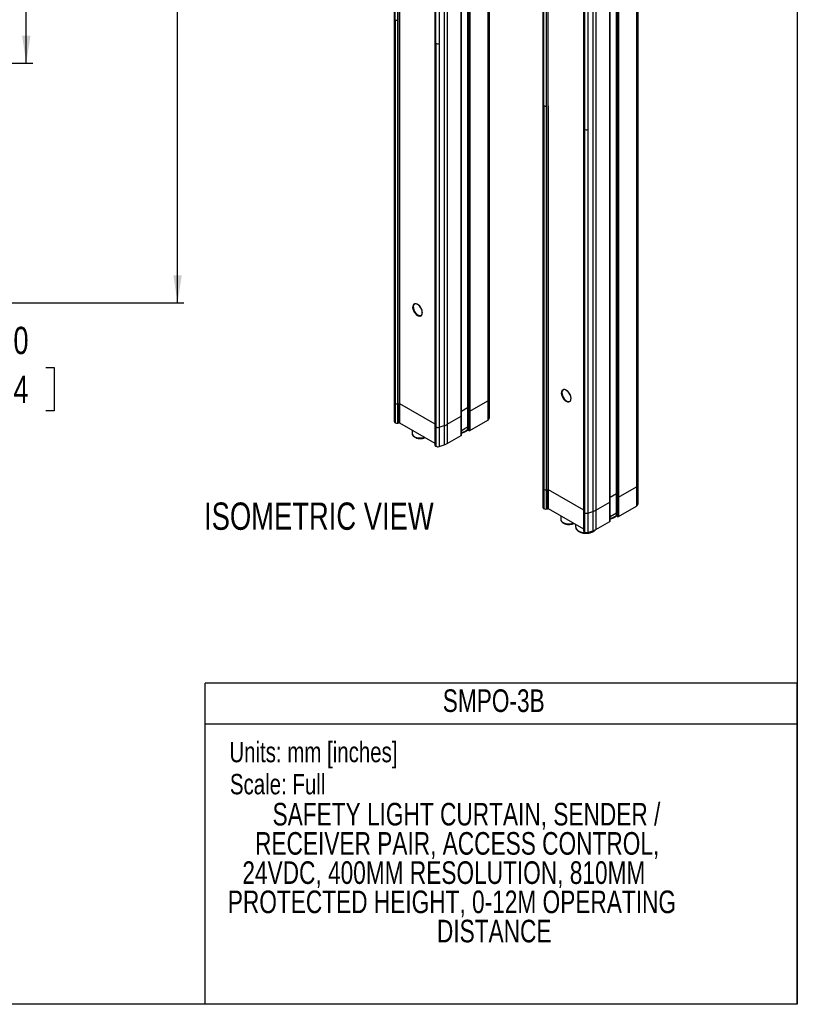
# Model space of a CAD drawing. Header units: millimetres. Extents: x 0 to 1118, y 0 to 864.
# Tile 3 of 4: x 733 to 1118, y 0 to 487. Entities that reach past the tile are written whole.
import ezdxf
from ezdxf.enums import TextEntityAlignment as Align

# ---------------------------------------------------------------- set-up
doc = ezdxf.new("R2010")
doc.units = ezdxf.units.MM
doc.layers.add('DIMENSIONS', color=140, linetype='Continuous', lineweight=25)
doc.layers.add('TEXT', color=140, linetype='Continuous', lineweight=25)
doc.styles.add('SLDTEXTSTYLE0', font='TXT', dxfattribs={"width": 0.75})
doc.dimstyles.new('SLDDIMSTYLE0', dxfattribs={"dimtxt": 13.5, "dimasz": 13.5, "dimexe": 0, "dimexo": 0.0625, "dimgap": 3.375, "dimtad": 0, "dimtih": 1, "dimtoh": 1, "dimdec": 1, "dimrnd": 1e-09, "dimzin": 4, "dimdsep": 46, "dimtxsty": 'SLDTEXTSTYLE0', "dimsah": 1, "dimcen": 0.09, "dimadec": 0, "dimazin": 1, "dimtfac": 1, "dimtdec": 1, "dimtofl": 0, "dimtmove": 0, "dimatfit": 3, "dimfxl": 0, "dimfrac": 2, "dimtolj": 1, "dimtzin": 12, "dimarcsym": 0})
doc.dimstyles.new('SLDDIMSTYLE1', dxfattribs={"dimtxt": 13.5, "dimasz": 13.5, "dimexe": 0, "dimexo": 0.0625, "dimgap": 3.375, "dimtad": 0, "dimtih": 1, "dimtoh": 1, "dimdec": 1, "dimrnd": 1e-09, "dimzin": 4, "dimdsep": 46, "dimtxsty": 'SLDTEXTSTYLE0', "dimsah": 1, "dimcen": 0.09, "dimadec": 0, "dimazin": 1, "dimtfac": 1, "dimtdec": 1, "dimtmove": 0, "dimatfit": 0, "dimfxl": 0, "dimfrac": 2, "dimtolj": 1, "dimtzin": 12, "dimarcsym": 0})

# ---------------------------------------------------------------- blocks, each defined once
blk = doc.blocks.new('SW_NOTE_0')
at = {"layer": 'TEXT', "color": 0, "insert": (0, 13), "char_height": 10.0838, "attachment_point": 1, "style": 'SLDTEXTSTYLE0'}
blk.add_mtext('Scale: Full', dxfattribs=at)
blk = doc.blocks.new('SW_NOTE_0_1')
at = {"layer": 'TEXT', "color": 0, "insert": (0, 13), "char_height": 10.0838, "attachment_point": 1, "style": 'SLDTEXTSTYLE0'}
blk.add_mtext('Units: mm [inches]', dxfattribs=at)
blk = doc.blocks.new('Block1')
at = {"color": 140, "linetype": 'Continuous', "lineweight": 18}
blk.add_line((1117.6, 0), (824.74, 0), dxfattribs=at)
at = {"layer": 'TEXT'}
for p, q in [((1117.6, 158.75), (824.74, 158.75)), ((824.74, 0), (824.74, 158.75)), ((1117.6, 0), (1117.6, 158.75)), ((824.74, 138.68), (1117.6, 138.68))]:
    blk.add_line(p, q, dxfattribs=at)
for name, p in [('SW_NOTE_0_1', (836.66, 116.78)), ('SW_NOTE_0', (836.93, 100.91))]:
    blk.add_blockref(name, p, dxfattribs=at)
at = {"layer": 'TEXT', "color": 140, "style": 'SLDTEXTSTYLE0', "width": 0.75}
for tag, p in [('AUTOATTR1', (942.2, 141.21)), ('AUTOATTR0_0', (858.03, 85.08)), ('AUTOATTR0_1', (849.38, 70.63)), ('AUTOATTR0_2', (843.09, 56.18)), ('AUTOATTR0_3', (835.9, 41.73)), ('AUTOATTR0_4', (939.34, 27.28))]:
    blk.add_attdef(tag, text='', height=11.18, dxfattribs=at).set_placement(p, align=Align.BOTTOM_LEFT)
blk = doc.blocks.new('_D')
at = {"layer": 'DIMENSIONS'}
for p, q in [((641.47, 711.87), (739.38, 711.87)), ((736.2, 711.87), (736.2, 632.25)), ((713.76, 612.05), (709.64, 612.05)), ((709.64, 612.05), (709.64, 590.62)), ((758.65, 612.05), (762.76, 612.05)), ((762.76, 612.05), (762.76, 590.62)), ((709.64, 590.62), (713.76, 590.62)), ((762.76, 590.62), (758.65, 590.62)), ((736.2, 527.41), (736.2, 545.02)), ((729.45, 524.03), (736.2, 527.41)), ((742.95, 517.28), (729.45, 524.03)), ((736.2, 513.91), (742.95, 517.28)), ((736.2, 465.4), (736.2, 513.91)), ((641.47, 465.4), (739.38, 465.4))]:
    blk.add_line(p, q, dxfattribs=at)
for points in [[(736.2, 711.87), (734.13, 698.37), (738.28, 698.37)], [(736.2, 465.4), (738.28, 478.9), (734.13, 478.9)]]:
    blk.add_solid(points, dxfattribs=at)
at = {"layer": 'DIMENSIONS', "char_height": 13.5, "attachment_point": 1, "style": 'SLDTEXTSTYLE0'}
for s, insert in [('810.0', (713.76, 632.2)), ('31.89', (713.76, 608.03)), ('PROTECTIVE', (684.6, 583.85)), ('HEIGHT', (705.36, 562.42))]:
    blk.add_mtext(s, dxfattribs=dict(at, insert=insert))
blk = doc.blocks.new('_D_1')
at = {"layer": 'DIMENSIONS'}
for p, q in [((688.2, 375.9), (688.2, 401.86)), ((657.71, 375.9), (691.38, 375.9)), ((632.47, 346.9), (691.38, 346.9)), ((688.2, 312.9), (688.2, 346.9)), ((694.55, 312.9), (688.2, 312.9)), ((711, 314.88), (706.88, 314.88)), ((706.88, 314.88), (706.88, 293.45)), ((745.91, 314.88), (750.02, 314.88)), ((750.02, 314.88), (750.02, 293.45)), ((706.88, 293.45), (711, 293.45)), ((750.02, 293.45), (745.91, 293.45))]:
    blk.add_line(p, q, dxfattribs=at)
for points in [[(688.2, 375.9), (690.28, 389.4), (686.13, 389.4)], [(688.2, 346.9), (686.13, 333.4), (690.28, 333.4)]]:
    blk.add_solid(points, dxfattribs=at)
at = {"layer": 'DIMENSIONS', "char_height": 13.5, "attachment_point": 1, "style": 'SLDTEXTSTYLE0'}
for s, insert in [('29.0', (711, 335.03)), ('1.14', (711, 310.85))]:
    blk.add_mtext(s, dxfattribs=dict(at, insert=insert))
blk = doc.blocks.new('_D_9')
at = {"layer": 'DIMENSIONS'}
for p, q in [((643.61, 793.37), (814.21, 793.37)), ((811.04, 793.37), (811.04, 703.25)), ((788.59, 683.06), (784.48, 683.06)), ((784.48, 683.06), (784.48, 661.62)), ((833.48, 683.06), (837.59, 683.06)), ((837.59, 683.06), (837.59, 661.62)), ((784.48, 661.62), (788.59, 661.62)), ((837.59, 661.62), (833.48, 661.62)), ((811.04, 528.87), (811.04, 616.02)), ((804.29, 525.5), (811.04, 528.87)), ((817.79, 518.75), (804.29, 525.5)), ((811.04, 515.37), (817.79, 518.75)), ((811.04, 346.9), (811.04, 515.37)), ((632.47, 346.9), (814.21, 346.9))]:
    blk.add_line(p, q, dxfattribs=at)
for points in [[(811.04, 793.37), (808.96, 779.87), (813.11, 779.87)], [(811.04, 346.9), (813.11, 360.4), (808.96, 360.4)]]:
    blk.add_solid(points, dxfattribs=at)
at = {"layer": 'DIMENSIONS', "char_height": 13.5, "attachment_point": 1, "style": 'SLDTEXTSTYLE0'}
for s, insert in [('1010.0', (783.6, 703.2)), ('39.76', (788.59, 679.03)), ('OVERALL', (771.64, 654.85)), ('HEIGHT', (780.19, 633.42))]:
    blk.add_mtext(s, dxfattribs=dict(at, insert=insert))

msp = doc.modelspace()

# ---------------------------------------------------------------- linework, layer by layer
at = {"color": 7, "linetype": 'Continuous'}
for p, q in [((1117.59949, 863.60028), (1117.59949, 0.00028)), ((1117.59949, 0.00028), (-0.00051, 0.00028))]:
    msp.add_line(p, q, dxfattribs=at)
for p, q in [((918.17835, 808.59221), (918.17835, 297.70984)), ((964.52677, 809.2749), (964.52677, 298.39253)), ((965.30782, 299.48107), (965.30782, 810.36344)), ((918.56887, 808.04794), (918.56887, 486.87522)), ((920.05414, 486.61952), (920.05414, 807.79224)), ((920.61195, 807.89958), (920.61195, 297.01721)), ((920.80446, 807.98198), (920.80446, 486.80926)), ((954.52963, 804.51251), (954.52963, 293.63014)), ((954.62726, 293.49407), (954.62726, 804.37644)), ((955.09867, 804.10431), (955.09867, 293.22194)), ((955.57007, 804.10431), (955.57007, 293.22194)), ((951.32743, 290.77271), (951.32743, 801.65508)), ((951.42506, 290.90878), (951.42506, 801.79115)), ((938.31981, 796.96479), (938.31981, 286.08243)), ((938.71033, 796.42052), (938.71033, 475.2478)), ((940.42149, 796.22219), (940.42149, 475.04947)), ((942.96876, 797.03914), (942.96876, 286.15677)), ((944.44519, 797.68204), (944.44519, 286.79968)), ((991.73316, 766.12992), (991.73316, 255.24755)), ((992.12368, 765.58565), (992.12368, 444.41293)), ((993.60895, 444.15723), (993.60895, 765.32995)), ((994.16676, 765.43729), (994.16676, 254.55492)), ((994.35927, 444.34698), (994.35927, 765.51969)), ((1038.08158, 766.81261), (1038.08158, 255.93024)), ((1038.86263, 257.01878), (1038.86263, 767.90115)), ((1028.08444, 762.05022), (1028.08444, 251.16785)), ((1028.18207, 251.03179), (1028.18207, 761.91415)), ((1028.65348, 761.64202), (1028.65348, 250.75965)), ((1029.12488, 761.64202), (1029.12488, 250.75965)), ((1017.99999, 755.21976), (1017.99999, 244.33739)), ((1024.88224, 248.31043), (1024.88224, 759.19279)), ((1024.97987, 248.44649), (1024.97987, 759.32886)), ((1011.87462, 754.50251), (1011.87462, 243.62014)), ((1012.26514, 753.95823), (1012.26514, 432.78551)), ((1013.9763, 753.7599), (1013.9763, 432.58718)), ((1016.52357, 754.57685), (1016.52357, 243.69448)), ((918.56887, 297.16557), (918.56887, 486.87522)), ((918.6897, 486.79709), (918.6897, 297.09582)), ((920.05414, 296.90987), (920.05414, 486.61952)), ((920.80446, 486.80926), (920.74224, 486.77335)), ((920.74224, 486.77335), (920.74224, 297.0637)), ((920.804, 486.80953), (920.80446, 486.8098)), ((920.80446, 486.80926), (920.804, 486.80953)), ((938.71033, 285.53815), (938.71033, 475.2478)), ((938.83116, 475.16944), (938.83116, 285.4684)), ((940.42149, 475.04947), (940.42149, 285.33982)), ((992.12368, 254.70328), (992.12368, 444.41293)), ((992.24451, 444.33481), (992.24451, 254.63353)), ((993.60895, 254.44758), (993.60895, 444.15723)), ((994.35927, 444.34698), (994.29705, 444.31106)), ((994.29705, 444.31106), (994.29705, 254.60141)), ((994.35927, 444.34751), (994.35881, 444.34724)), ((994.35881, 444.34724), (994.35927, 444.34698)), ((1012.26514, 243.07587), (1012.26514, 432.78551)), ((1012.38597, 432.70715), (1012.38597, 243.00611)), ((1013.9763, 432.58718), (1013.9763, 242.87753)), ((918.17835, 297.70984), (918.17835, 288.18353)), ((918.56887, 297.16557), (918.6897, 297.09582)), ((918.56887, 287.63926), (918.56887, 297.16557)), ((918.6897, 297.09582), (918.6897, 287.56951)), ((920.05414, 296.90987), (920.61195, 297.01721)), ((920.61195, 287.4909), (920.61195, 297.01721)), ((920.74224, 297.0637), (920.80446, 297.09961)), ((920.74224, 297.0637), (920.74224, 287.53739)), ((920.80446, 297.09961), (938.31981, 286.98822)), ((920.8516, 297.0724), (920.8516, 287.60052)), ((955.57007, 293.22194), (964.52677, 298.39253)), ((964.52677, 298.39253), (964.52677, 288.86622)), ((965.30782, 289.95476), (965.30782, 299.48107)), ((920.05414, 287.38356), (920.05414, 296.90987)), ((951.42506, 293.2783), (954.52963, 295.07053)), ((954.52963, 293.63014), (954.52963, 284.10383)), ((954.62726, 293.49407), (955.09867, 293.22194)), ((954.62726, 283.96776), (954.62726, 293.49407)), ((955.09867, 293.22194), (955.09867, 283.69563)), ((955.57007, 293.22194), (955.57007, 283.69563)), ((918.56887, 287.63926), (918.6897, 287.56951)), ((920.05414, 287.38356), (920.61195, 287.4909)), ((920.74224, 287.53739), (920.8516, 287.60052)), ((920.8516, 287.60052), (938.31981, 277.51634)), ((944.44519, 286.79968), (951.32743, 290.77271)), ((951.32743, 281.2464), (951.32743, 290.77271)), ((951.42506, 281.38247), (951.42506, 290.90878)), ((955.57007, 283.69563), (964.52677, 288.86622)), ((927.05705, 284.01819), (927.05705, 282.33402)), ((938.31981, 286.08243), (938.31981, 276.55612)), ((938.71033, 285.53815), (938.83116, 285.4684)), ((938.71033, 276.01184), (938.71033, 285.53815)), ((938.83116, 285.4684), (938.83116, 275.94209)), ((940.42149, 285.33982), (942.96876, 286.15677)), ((940.42149, 285.33982), (940.42149, 275.81351)), ((942.96876, 286.15677), (942.96876, 276.63046)), ((944.44519, 286.79968), (944.44519, 277.27337)), ((951.42506, 283.75199), (954.52963, 285.54422)), ((954.62726, 283.96776), (955.09867, 283.69563)), ((944.44519, 277.27337), (951.32743, 281.2464)), ((938.71033, 276.01184), (938.83116, 275.94209)), ((940.42149, 275.81351), (942.96876, 276.63046)), ((991.73316, 255.24755), (991.73316, 245.72124)), ((992.12368, 254.70328), (992.24451, 254.63353)), ((992.12368, 245.17697), (992.12368, 254.70328)), ((992.24451, 254.63353), (992.24451, 245.10722)), ((993.60895, 254.44758), (994.16676, 254.55492)), ((993.60895, 244.92128), (993.60895, 254.44758)), ((994.16676, 245.02861), (994.16676, 254.55492)), ((994.29705, 254.60141), (994.35927, 254.63733)), ((994.29705, 254.60141), (994.29705, 245.0751)), ((994.35927, 254.63733), (1011.87462, 244.52593)), ((994.40641, 254.61011), (994.40641, 245.13823)), ((1029.12488, 250.75965), (1038.08158, 255.93024)), ((1038.08158, 255.93024), (1038.08158, 246.40393)), ((1038.86263, 247.49247), (1038.86263, 257.01878)), ((1017.99999, 244.33739), (1024.88224, 248.31043)), ((1024.88224, 238.78412), (1024.88224, 248.31043)), ((1024.97987, 250.81601), (1028.08444, 252.60824)), ((1024.97987, 238.92018), (1024.97987, 248.44649)), ((1028.08444, 251.16785), (1028.08444, 241.64154)), ((1028.18207, 251.03179), (1028.65348, 250.75965)), ((1028.18207, 241.50548), (1028.18207, 251.03179)), ((1028.65348, 250.75965), (1028.65348, 241.23334)), ((1029.12488, 250.75965), (1029.12488, 241.23334)), ((992.12368, 245.17697), (992.24451, 245.10722)), ((993.60895, 244.92128), (994.16676, 245.02861)), ((994.29705, 245.0751), (994.40641, 245.13823)), ((994.40641, 245.13823), (1011.87462, 235.05405)), ((1011.87462, 243.62014), (1011.87462, 234.09383)), ((1013.9763, 242.87753), (1016.52357, 243.69448)), ((1016.52357, 243.69448), (1016.52357, 234.16817)), ((1017.99999, 244.33739), (1017.99999, 234.81108)), ((1029.12488, 241.23334), (1038.08158, 246.40393)), ((1000.61186, 241.5559), (1000.61186, 239.87174)), ((1012.26514, 243.07587), (1012.38597, 243.00611)), ((1012.26514, 233.54956), (1012.26514, 243.07587)), ((1012.38597, 243.00611), (1012.38597, 233.4798)), ((1013.9763, 242.87753), (1013.9763, 233.35122)), ((1017.99999, 234.81108), (1024.88224, 238.78412)), ((1024.97987, 241.2897), (1028.08444, 243.08193)), ((1028.18207, 241.50548), (1028.65348, 241.23334)), ((1007.93047, 237.33096), (1007.93047, 236.17088)), ((1013.9763, 233.35122), (1016.52357, 234.16817)), ((1012.26514, 233.54956), (1012.38597, 233.4798))]:
    msp.add_line(p, q)
at = {"flags": 128}
for points in [[(929.76068, 340.64956), (930.3966, 340.38339), (930.98535, 340.33882), (931.48328, 340.51916), (931.85345, 340.91103), (932.06841, 341.48538), (932.11221, 342.1996), (931.98161, 343.00073), (931.6863, 343.82934), (931.24817, 344.62399), (930.69972, 345.32574), (930.08163, 345.88254), (929.43974, 346.2531), (928.82164, 346.40993), (928.27319, 346.34141), (927.83507, 346.05261), (927.53975, 345.56496), (927.40916, 344.91462), (927.45296, 344.14982), (927.66792, 343.32729), (928.03809, 342.50803), (928.53601, 341.75279), (929.12477, 341.1176), (929.76068, 340.64956)], [(931.47436, 340.51175), (931.29531, 340.42854), (930.74686, 340.36002), (930.12877, 340.51685), (929.48688, 340.88741), (928.86878, 341.44421), (928.32034, 342.14596), (927.88221, 342.94061), (927.58689, 343.76922), (927.4563, 344.57035), (927.5001, 345.28457), (927.71506, 345.85892), (928.08523, 346.25079), (928.14129, 346.28541)], [(932.16485, 342.0379), (932.07744, 342.82269), (931.82171, 343.65019), (931.41662, 344.45904), (930.89221, 345.18923), (930.28737, 345.78662), (929.64697, 346.20689), (929.0185, 346.41889), (928.44858, 346.40689), (927.97945, 346.17177), (927.64594, 345.73098), (927.47275, 345.11721), (927.47275, 344.37597), (927.64594, 343.56224), (927.97945, 342.73638), (928.44858, 341.95963), (929.0185, 341.2896), (929.64697, 340.77598), (930.28737, 340.45687), (930.89221, 340.35593), (931.41662, 340.48065), (931.82171, 340.82178), (932.07744, 341.35403), (932.16485, 342.0379)], [(928.23825, 346.33522), (928.07077, 346.18868), (927.77546, 345.70103), (927.64486, 345.05069), (927.68866, 344.28589), (927.90362, 343.46336), (928.27379, 342.64409), (928.77171, 341.88886), (929.36047, 341.25367), (929.99639, 340.78563)], [(1003.31549, 298.18728), (1003.95141, 297.9211), (1004.54016, 297.87653), (1005.03809, 298.05687), (1005.40826, 298.44875), (1005.62322, 299.02309), (1005.66702, 299.73731), (1005.53642, 300.53844), (1005.24111, 301.36706), (1004.80298, 302.1617), (1004.25453, 302.86345), (1003.63644, 303.42025), (1002.99455, 303.79081), (1002.37645, 303.94764), (1001.828, 303.87912), (1001.38988, 303.59032), (1001.09456, 303.10267), (1000.96397, 302.45233), (1001.00777, 301.68753), (1001.22273, 300.865), (1001.5929, 300.04574), (1002.09082, 299.29051), (1002.67958, 298.65532), (1003.31549, 298.18728)], [(1005.02916, 298.04946), (1004.85012, 297.96625), (1004.30167, 297.89773), (1003.68358, 298.05456), (1003.04169, 298.42512), (1002.42359, 298.98192), (1001.87514, 299.68367), (1001.43702, 300.47832), (1001.1417, 301.30693), (1001.01111, 302.10806), (1001.05491, 302.82228), (1001.26987, 303.39663), (1001.64004, 303.7885), (1001.6961, 303.82312)], [(1005.71966, 299.57561), (1005.63225, 300.3604), (1005.37652, 301.18791), (1004.97143, 301.99675), (1004.44702, 302.72694), (1003.84218, 303.32433), (1003.20178, 303.74461), (1002.57331, 303.95661), (1002.00338, 303.9446), (1001.53426, 303.70949), (1001.20075, 303.26869), (1001.02756, 302.65492), (1001.02756, 301.91368), (1001.20075, 301.09996), (1001.53426, 300.27409), (1002.00338, 299.49734), (1002.57331, 298.82731), (1003.20178, 298.31369), (1003.84218, 297.99458), (1004.44702, 297.89364), (1004.97143, 298.01837), (1005.37652, 298.3595), (1005.63225, 298.89174), (1005.71966, 299.57561)], [(1001.79307, 303.87294), (1001.62558, 303.72639), (1001.33026, 303.23874), (1001.19967, 302.5884), (1001.24347, 301.8236), (1001.45843, 301.00107), (1001.8286, 300.18181), (1002.32652, 299.42657), (1002.91528, 298.79138), (1003.5512, 298.32335)], [(927.05705, 282.33402), (927.10629, 281.97279), (927.38603, 281.41695), (927.89643, 280.91873), (928.60542, 280.50944), (929.46845, 280.21479), (930.43131, 280.0533), (931.43348, 280.03512), (932.412, 280.16139), (933.29188, 280.4189)], [(1000.61186, 239.87174), (1000.6611, 239.51051), (1000.94084, 238.95466), (1001.45124, 238.45644), (1002.16023, 238.04715), (1003.02326, 237.7525), (1003.98612, 237.59101), (1004.98829, 237.57283), (1005.96681, 237.6991), (1006.84669, 237.95661)], [(1007.93047, 236.17088), (1007.93236, 236.09011), (1008.08319, 235.45105), (1008.46846, 234.84565), (1009.07017, 234.30222), (1009.86017, 233.84616), (1010.80153, 233.4988), (1011.85022, 233.27639), (1012.95723, 233.18932), (1014.07077, 233.24167), (1015.13879, 233.43098), (1016.11134, 233.7484), (1016.94295, 234.1791), (1017.36128, 234.48667)]]:
    msp.add_lwpolyline(points, dxfattribs=at)
for centre, radius, start, end in [((919.62111, 488.54574), 1.9743, 237.7938792, 282.6701279), ((920.62548, 486.98314), 0.2401, 299.0992281, 318.1984723), ((939.77553, 476.95713), 2.01407, 238.0703354, 288.7068715), ((993.17592, 446.08345), 1.9743, 237.7938792, 282.6701279), ((994.18029, 444.52085), 0.2401, 299.0992281, 318.1984723), ((1013.33034, 434.49485), 2.01407, 238.0703354, 288.7068715), ((930.98584, 342.17352), 1.70448, 234.5141086, 289.8985189), ((918.85243, 297.78127), 0.67786, 186.048461, 245.2716799), ((918.83699, 297.77018), 0.6614, 185.2347364, 246.0854045), ((919.63466, 298.93079), 2.064, 242.7527525, 281.7264211), ((920.53739, 297.43203), 0.42147, 280.1897472, 299.0813683), ((963.97326, 299.61416), 1.34117, 294.3746583, 354.3052007), ((1004.54065, 299.71123), 1.70448, 234.5140333, 289.8992985), ((954.69645, 293.64678), 0.16765, 185.6947993, 245.6253417), ((955.33437, 293.67684), 0.51234, 242.6096722, 297.3903278), ((918.85243, 288.25496), 0.67786, 186.048461, 245.2716799), ((919.63466, 289.40448), 2.064, 242.7527525, 281.7264211), ((920.53739, 287.90572), 0.42147, 280.1897472, 299.0813683), ((951.25824, 290.92542), 0.16765, 294.3746583, 354.3052007), ((963.97326, 290.08785), 1.34117, 294.3746583, 354.3052007), ((938.98444, 286.14707), 0.66777, 185.5554435, 245.7646975), ((939.78198, 287.32932), 2.08976, 242.935598, 287.8195551), ((940.68948, 293.40784), 7.60086, 287.4498722, 299.6114598), ((950.78001, 288.71226), 5.90178, 276.2748739, 309.4450453), ((954.69645, 284.12047), 0.16765, 185.6947993, 245.6253417), ((955.33437, 284.15053), 0.51234, 242.6096722, 297.3903278), ((951.25824, 281.39911), 0.16765, 294.3746583, 354.3052007), ((938.98444, 276.62076), 0.66777, 185.5554435, 245.7646975), ((939.78198, 277.80302), 2.08976, 242.935598, 287.8195551), ((940.68948, 283.88153), 7.60086, 287.4498722, 299.6114598), ((992.40724, 255.31898), 0.67786, 186.048461, 245.2716799), ((993.18947, 256.4685), 2.064, 242.7527525, 281.7264211), ((994.0922, 254.96974), 0.42147, 280.1897472, 299.0813683), ((1037.52807, 257.15187), 1.34117, 294.3746583, 354.3052007), ((1024.81305, 248.46313), 0.16765, 294.3746583, 354.3052007), ((1028.25126, 251.18449), 0.16765, 185.6947993, 245.6253417), ((1028.88918, 251.21455), 0.51234, 242.6096722, 297.3903278), ((992.40724, 245.79267), 0.67786, 186.048461, 245.2716799), ((993.18947, 246.94219), 2.064, 242.7527525, 281.7264211), ((994.0922, 245.44343), 0.42147, 280.1897472, 299.0813683), ((1012.53925, 243.68478), 0.66777, 185.5554435, 245.7646975), ((1014.24429, 250.94555), 7.60086, 287.4498722, 299.6114598), ((1037.52807, 247.62556), 1.34117, 294.3746583, 354.3052007), ((1013.33679, 244.86704), 2.08976, 242.935598, 287.8195551), ((1024.81305, 238.93682), 0.16765, 294.3746583, 354.3052007), ((1024.33482, 246.24997), 5.90178, 276.2748739, 309.4450453), ((1028.25126, 241.65818), 0.16765, 185.6947993, 245.6253417), ((1028.88918, 241.68824), 0.51234, 242.6096722, 297.3903278), ((1012.53925, 234.15847), 0.66777, 185.5554435, 245.7646975), ((1014.24429, 241.41924), 7.60086, 287.4498722, 299.6114598), ((1013.33679, 235.34073), 2.08976, 242.935598, 287.8195551)]:
    msp.add_arc(centre, radius, start, end)
for points, knots in [([(951.42506, 282.57218), (951.48528, 282.581), (951.7717, 282.62298), (952.27035, 282.74116), (952.90923, 282.94899), (953.51837, 283.22299), (954.06691, 283.57149), (954.42181, 283.84049), (954.55604, 284.00877), (954.56509, 284.02011)], [0, 0, 0, 0, 0.046700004, 0.222139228, 0.401184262, 0.590599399, 0.785746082, 0.985561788, 1, 1, 1, 1]), ([(927.07074, 282.29027), (927.08471, 282.11638), (927.11454, 281.74486), (927.39383, 281.22554), (927.80546, 280.76862), (928.34053, 280.38848), (928.92244, 280.11294), (929.49725, 279.93117), (930.04609, 279.8157), (930.56071, 279.75304), (930.91099, 279.746), (931.05705, 279.74307)], [0, 0, 0, 0, 0.115700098, 0.247199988, 0.37940263, 0.50441669, 0.637879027, 0.739190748, 0.824884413, 0.926983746, 1, 1, 1, 1]), ([(931.05705, 279.74307), (931.36439, 279.75522), (931.79604, 279.77229), (932.40694, 279.88239), (932.89719, 280.01519), (933.299, 280.15679), (933.48991, 280.26471), (933.5248, 280.28444)], [0, 0, 0, 0, 0.345791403, 0.485647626, 0.714787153, 0.947878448, 1, 1, 1, 1]), ([(1000.62555, 239.82798), (1000.63952, 239.65409), (1000.66935, 239.28258), (1000.94864, 238.76325), (1001.36027, 238.30634), (1001.89534, 237.9262), (1002.47725, 237.65065), (1003.05206, 237.46888), (1003.6009, 237.35341), (1004.11552, 237.29075), (1004.4658, 237.28371), (1004.61186, 237.28078)], [0, 0, 0, 0, 0.115700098, 0.247199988, 0.37940263, 0.50441669, 0.637879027, 0.739190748, 0.824884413, 0.926983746, 1, 1, 1, 1]), ([(1024.97987, 240.10989), (1025.04009, 240.11871), (1025.32651, 240.16069), (1025.82516, 240.27888), (1026.46404, 240.4867), (1027.07318, 240.7607), (1027.62172, 241.1092), (1027.97662, 241.3782), (1028.11085, 241.54649), (1028.1199, 241.55783)], [0, 0, 0, 0, 0.046700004, 0.222139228, 0.401184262, 0.590599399, 0.785746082, 0.985561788, 1, 1, 1, 1]), ([(1004.61186, 237.28078), (1004.9192, 237.29293), (1005.35085, 237.31), (1005.96175, 237.4201), (1006.452, 237.55291), (1006.85381, 237.6945), (1007.04472, 237.80243), (1007.07961, 237.82215)], [0, 0, 0, 0, 0.345791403, 0.485647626, 0.714787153, 0.947878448, 1, 1, 1, 1]), ([(1007.9514, 236.11541), (1007.95803, 235.95383), (1007.97355, 235.57554), (1008.22433, 235.01168), (1008.63354, 234.4615), (1009.17613, 233.99443), (1009.79723, 233.62069), (1010.46482, 233.33419), (1011.10538, 233.14088), (1011.72986, 233.01206), (1012.37415, 232.92509), (1012.84185, 232.91301), (1013.09714, 232.90642)], [0, 0, 0, 0, 0.0866839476, 0.2029510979, 0.3207337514, 0.4365949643, 0.5470473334, 0.6488021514, 0.7472615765, 0.8203019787, 0.901913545, 1, 1, 1, 1]), ([(1013.09714, 232.90642), (1013.44776, 232.91834), (1013.94036, 232.93509), (1014.64331, 233.04513), (1015.2191, 233.17434), (1015.85752, 233.38414), (1016.46562, 233.6582), (1017.01904, 234.00423), (1017.44, 234.34404), (1017.62689, 234.59034), (1017.69293, 234.67737)], [0, 0, 0, 0, 0.185997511, 0.261306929, 0.384960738, 0.511156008, 0.644660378, 0.782204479, 0.923039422, 1, 1, 1, 1])]:
    msp.add_open_spline(points, degree=3, knots=knots)

# ---------------------------------------------------------------- block references
at = {"color": 7, "linetype": 'Continuous'}
ref = msp.add_blockref('Block1', (0, 0), dxfattribs=at)
ref.add_attrib('AUTOATTR0_0', 'SAFETY LIGHT CURTAIN, SENDER / ', dxfattribs={"layer": 'TEXT', "height": 11.176, "style": 'SLDTEXTSTYLE0', "width": 0.75}).set_placement((858.02565, 85.08015), align=Align.BOTTOM_LEFT)
ref.add_attrib('AUTOATTR0_1', 'RECEIVER PAIR, ACCESS CONTROL, ', dxfattribs={"layer": 'TEXT', "height": 11.176, "style": 'SLDTEXTSTYLE0', "width": 0.75}).set_placement((849.37979, 70.62896), align=Align.BOTTOM_LEFT)
ref.add_attrib('AUTOATTR0_2', '24VDC, 400MM RESOLUTION, 810MM ', dxfattribs={"layer": 'TEXT', "height": 11.176, "style": 'SLDTEXTSTYLE0', "width": 0.75}).set_placement((843.09328, 56.17777), align=Align.BOTTOM_LEFT)
ref.add_attrib('AUTOATTR0_3', 'PROTECTED HEIGHT, 0-12M OPERATING ', dxfattribs={"layer": 'TEXT', "height": 11.176, "style": 'SLDTEXTSTYLE0', "width": 0.75}).set_placement((835.89871, 41.72658), align=Align.BOTTOM_LEFT)
ref.add_attrib('AUTOATTR0_4', 'DISTANCE', dxfattribs={"layer": 'TEXT', "height": 11.176, "style": 'SLDTEXTSTYLE0', "width": 0.75}).set_placement((939.33882, 27.2754), align=Align.BOTTOM_LEFT)
ref.add_attrib('AUTOATTR1', 'SMPO-3B', dxfattribs={"layer": 'TEXT', "height": 11.176, "style": 'SLDTEXTSTYLE0', "width": 0.75}).set_placement((942.20267, 141.2109), align=Align.BOTTOM_LEFT)

# ---------------------------------------------------------------- texts
at = {"layer": 'TEXT', "insert": (824.14479, 248.1313), "char_height": 13.5, "attachment_point": 1, "style": 'SLDTEXTSTYLE0'}
msp.add_mtext('ISOMETRIC VIEW', dxfattribs=at)

# ---------------------------------------------------------------- dimensions: what is measured, and where the dimension line sits
at = {"layer": 'DIMENSIONS'}
for base, p1, p2, text, picture, middle in [((811.03561, 346.90003), (642.34338, 793.37081), (631.20196, 346.90003), '1010.0\\POVERALL\\PHEIGHT', '_D_9', (811.03561, 659.63746)), ((736.20196, 465.40003), (640.20196, 711.87081), (640.20196, 465.40003), '810.0\\PPROTECTIVE\\PHEIGHT', '_D', (736.20196, 588.63542))]:
    dim = msp.add_linear_dim(base=base, p1=p1, p2=p2, angle=90, text=text, dimstyle='SLDDIMSTYLE0', dxfattribs=at)
    dim.commit()
    dim.dimension.update_dxf_attribs({"geometry": picture, "text_midpoint": middle, "dimtype": 160})
dim = msp.add_linear_dim(base=(688.20196, 346.90003), p1=(656.43704, 375.90003), p2=(631.20196, 346.90003), angle=90, dimstyle='SLDDIMSTYLE1', dxfattribs=at)
dim.commit()
dim.dimension.update_dxf_attribs({"geometry": '_D_1', "text_midpoint": (688.20196, 312.89616), "dimtype": 160})

doc.saveas('drawing.dxf')
